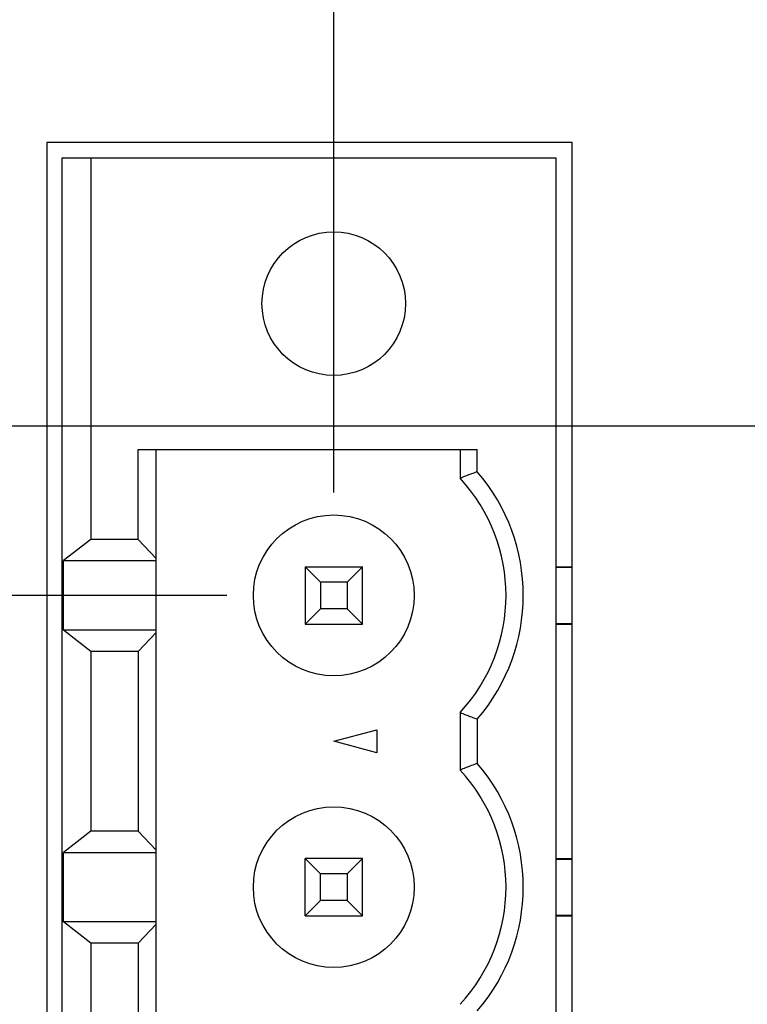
# Model space of a CAD drawing. Header units: inches. Extents: x 0 to 34, y 0 to 22.
# Tile 62 of 109: x 17.3 to 17.8, y 17.1 to 17.8. Entities that reach past the tile are written whole.
import ezdxf

# ---------------------------------------------------------------- set-up
doc = ezdxf.new("R2010")
doc.units = ezdxf.units.IN
doc.header["$LTSCALE"] = 1.87
doc.header["$MEASUREMENT"] = 0
doc.layers.get('0').update_dxf_attribs({"linetype": 'CONTINUOUS'})
doc.layers.add('DIMENSIONS', color=7, linetype='CONTINUOUS')
doc.styles.get("Standard").update_dxf_attribs({"font": 'txt', "width": 0.8})
doc.dimstyles.new('DIMSTYLE_1', dxfattribs={"dimtxt": 0.125, "dimasz": 0.18, "dimexe": 0.18, "dimexo": 0.0625, "dimgap": 0.09, "dimtad": 0, "dimtih": 1, "dimtoh": 1, "dimdec": 3, "dimzin": 4, "dimdsep": 46, "dimtxsty": 'STANDARD', "dimblk": '_FILLED', "dimblk1": '_FILLED', "dimblk2": '_FILLED', "dimcen": 0.09, "dimadec": 0, "dimazin": 0, "dimtp": 0.01, "dimtm": 0.01, "dimtfac": 1, "dimtdec": 3, "dimtofl": 0, "dimtmove": 0, "dimatfit": 3, "dimldrblk": '_FILLED', "dimfxl": 1, "dimtolj": 1, "dimtzin": 4, "dimarcsym": 0})

# ---------------------------------------------------------------- blocks, each defined once
blk = doc.blocks.new('_FILLED')
at = {"color": 0, "linetype": 'BYBLOCK'}
blk.add_solid([(0, 0), (-1, 0.1736), (-1, -0.1736)], dxfattribs=at)
blk = doc.blocks.new('*D10')
at = {"layer": 'DIMENSIONS', "color": 2, "linetype": 'CONTINUOUS'}
for p, q in [((15.33676, 18.30004), (15.33676, 19.12353)), ((17.5364, 17.45843), (17.5364, 19.12353)), ((15.33676, 18.99853), (14.97676, 18.99853)), ((17.5364, 18.99853), (17.8964, 18.99853))]:
    blk.add_line(p, q, dxfattribs=at)
at = {"layer": 'DIMENSIONS', "color": 2, "linetype": 'CONTINUOUS', "xscale": 0.18, "yscale": 0.18, "zscale": 0.18}
blk.add_blockref('_FILLED', (15.33676, 18.99853), dxfattribs=at)
at = {"layer": 'DIMENSIONS', "color": 2, "linetype": 'CONTINUOUS', "xscale": 0.18, "yscale": 0.18, "zscale": 0.18, "rotation": 180}
blk.add_blockref('_FILLED', (17.5364, 18.99853), dxfattribs=at)
at = {"layer": 'DIMENSIONS', "color": 2, "linetype": 'CONTINUOUS', "width": 0.8}
for s, p in [('[', (16.35629, 18.93603)), (']', (16.95629, 18.93603)), ('2.200', (15.73129, 18.93603)), ('55.87', (16.45629, 18.93603))]:
    blk.add_text(s, height=0.125, dxfattribs=at).set_placement(p)
blk = doc.blocks.new('*D11')
at = {"layer": 'DIMENSIONS', "color": 2, "linetype": 'CONTINUOUS'}
for p, q in [((15.33676, 18.29492), (15.33676, 19.87353)), ((18.13876, 17.60522), (18.13876, 19.87353)), ((15.33676, 19.74853), (16.01516, 19.74853)), ((18.13876, 19.74853), (17.46516, 19.74853))]:
    blk.add_line(p, q, dxfattribs=at)
at = {"layer": 'DIMENSIONS', "color": 2, "linetype": 'CONTINUOUS', "xscale": 0.18, "yscale": 0.18, "zscale": 0.18, "rotation": 180}
blk.add_blockref('_FILLED', (15.33676, 19.74853), dxfattribs=at)
at = {"layer": 'DIMENSIONS', "color": 2, "linetype": 'CONTINUOUS', "xscale": 0.18, "yscale": 0.18, "zscale": 0.18}
blk.add_blockref('_FILLED', (18.13876, 19.74853), dxfattribs=at)
at = {"layer": 'DIMENSIONS', "color": 2, "linetype": 'CONTINUOUS', "width": 0.8}
for s, p in [('[', (16.70266, 19.68603)), (']', (17.30266, 19.68603)), ('2.802', (16.07766, 19.68603)), ('71.17', (16.80266, 19.68603))]:
    blk.add_text(s, height=0.125, dxfattribs=at).set_placement(p)
blk = doc.blocks.new('*D13')
at = {"layer": 'DIMENSIONS', "color": 2, "linetype": 'CONTINUOUS'}
for p, q in [((15.28547, 18.24683), (13.64976, 18.24683)), ((13.77476, 18.24683), (13.77476, 17.81739)), ((13.77476, 17.38796), (13.77476, 17.81739)), ((13.77476, 17.81739), (13.77476, 16.96181)), ((17.4631, 17.38796), (13.64976, 17.38796)), ((13.77476, 16.96181), (13.29281, 16.96181))]:
    blk.add_line(p, q, dxfattribs=at)
at = {"layer": 'DIMENSIONS', "color": 2, "linetype": 'CONTINUOUS', "xscale": 0.18, "yscale": 0.18, "zscale": 0.18}
for p, rotation in [((13.77476, 18.24683), 90), ((13.77476, 17.38796), 270)]:
    blk.add_blockref('_FILLED', p, dxfattribs=dict(at, rotation=rotation))
at = {"layer": 'DIMENSIONS', "color": 2, "linetype": 'CONTINUOUS', "width": 0.8}
for s, p in [('[', (12.53031, 16.89931)), (']', (13.13031, 16.89931)), ('.859', (12.00531, 16.89931)), ('21.82', (12.63031, 16.89931))]:
    blk.add_text(s, height=0.125, dxfattribs=at).set_placement(p)
blk = doc.blocks.new('*D14')
at = {"layer": 'DIMENSIONS', "color": 2, "linetype": 'CONTINUOUS'}
for p, q in [((14.52476, 18.66057), (14.13212, 18.66057)), ((14.52476, 17.87539), (14.52476, 18.66057)), ((15.28803, 18.24683), (14.39976, 18.24683)), ((14.52476, 18.24683), (14.52476, 17.87539)), ((14.52476, 17.50396), (14.52476, 17.87539)), ((18.02251, 17.50396), (14.39976, 17.50396))]:
    blk.add_line(p, q, dxfattribs=at)
at = {"layer": 'DIMENSIONS', "color": 2, "linetype": 'CONTINUOUS', "xscale": 0.18, "yscale": 0.18, "zscale": 0.18}
for p, rotation in [((14.52476, 18.24683), 90), ((14.52476, 17.50396), 270)]:
    blk.add_blockref('_FILLED', p, dxfattribs=dict(at, rotation=rotation))
at = {"layer": 'DIMENSIONS', "color": 2, "linetype": 'CONTINUOUS', "width": 0.8}
for s, p in [('[', (13.36962, 18.59807)), (']', (13.96962, 18.59807)), ('.743', (12.84462, 18.59807)), ('18.87', (13.46962, 18.59807))]:
    blk.add_text(s, height=0.125, dxfattribs=at).set_placement(p)

msp = doc.modelspace()

# ---------------------------------------------------------------- linework, layer by layer
at = {"color": 7, "linetype": 'CONTINUOUS'}
for p, q in [((17.33976, 17.69846), (17.33976, 16.47846)), ((17.69976, 17.69846), (17.33976, 17.69846)), ((17.69976, 16.47846), (17.69976, 17.69846)), ((17.35018, 16.48796), (17.35018, 17.68796)), ((17.35018, 17.68796), (17.68876, 17.68796)), ((17.36987, 17.68796), (17.36987, 17.42635)), ((17.68876, 17.68796), (17.68876, 16.48796)), ((17.40235, 17.42635), (17.40235, 17.48796)), ((17.40235, 17.48796), (17.63483, 17.48796)), ((17.41462, 16.68796), (17.41462, 17.48796)), ((17.62302, 17.48796), (17.62302, 17.46826)), ((17.63483, 17.47277), (17.63483, 17.48796)), ((17.36987, 17.42635), (17.35124, 17.41178)), ((17.40235, 17.42635), (17.36987, 17.42635)), ((17.41462, 17.41332), (17.40235, 17.42635)), ((17.35124, 17.36414), (17.35124, 17.41178)), ((17.35124, 17.41178), (17.41462, 17.41178)), ((17.51672, 17.40765), (17.51672, 17.36828)), ((17.52727, 17.3971), (17.51672, 17.40765)), ((17.51672, 17.40765), (17.55609, 17.40765)), ((17.54554, 17.3971), (17.55609, 17.40765)), ((17.55609, 17.36828), (17.55609, 17.40765)), ((17.68876, 17.40765), (17.69976, 17.40765)), ((17.68876, 17.40725), (17.69976, 17.40725)), ((17.52727, 17.3971), (17.52727, 17.37883)), ((17.54554, 17.3971), (17.52727, 17.3971)), ((17.54554, 17.3971), (17.54554, 17.37883)), ((17.52727, 17.37883), (17.51672, 17.36828)), ((17.54554, 17.37883), (17.52727, 17.37883)), ((17.55609, 17.36828), (17.54554, 17.37883)), ((17.51672, 17.36828), (17.55609, 17.36828)), ((17.68876, 17.36867), (17.69976, 17.36867)), ((17.68876, 17.36828), (17.69976, 17.36828)), ((17.36987, 17.34958), (17.35124, 17.36414)), ((17.41462, 17.36414), (17.35124, 17.36414)), ((17.40235, 17.34958), (17.41462, 17.36261)), ((17.36987, 17.34958), (17.36987, 17.22635)), ((17.40235, 17.34958), (17.36987, 17.34958)), ((17.40235, 17.34958), (17.40235, 17.22635)), ((17.62302, 17.30766), (17.62302, 17.26826)), ((17.63483, 17.30316), (17.63483, 17.27277)), ((17.5364, 17.28796), (17.56593, 17.29587)), ((17.56593, 17.29587), (17.56593, 17.28005)), ((17.56593, 17.28005), (17.5364, 17.28796)), ((17.36987, 17.22635), (17.35124, 17.21178)), ((17.40235, 17.22635), (17.36987, 17.22635)), ((17.41462, 17.21332), (17.40235, 17.22635)), ((17.35124, 17.16414), (17.35124, 17.21178)), ((17.35124, 17.21178), (17.41462, 17.21178)), ((17.51672, 17.16828), (17.51672, 17.20765)), ((17.51672, 17.20765), (17.52727, 17.1971)), ((17.55609, 17.20765), (17.51672, 17.20765)), ((17.55609, 17.20765), (17.54554, 17.1971)), ((17.55609, 17.16828), (17.55609, 17.20765)), ((17.68876, 17.20765), (17.69976, 17.20765)), ((17.68876, 17.20725), (17.69976, 17.20725)), ((17.52727, 17.17883), (17.52727, 17.1971)), ((17.54554, 17.1971), (17.52727, 17.1971)), ((17.54554, 17.1971), (17.54554, 17.17883)), ((17.52727, 17.17883), (17.51672, 17.16828)), ((17.54554, 17.17883), (17.52727, 17.17883)), ((17.55609, 17.16828), (17.54554, 17.17883)), ((17.36987, 17.14958), (17.35124, 17.16414)), ((17.41462, 17.16414), (17.35124, 17.16414)), ((17.51672, 17.16828), (17.55609, 17.16828)), ((17.68876, 17.16867), (17.69976, 17.16867)), ((17.68876, 17.16828), (17.69976, 17.16828)), ((17.40235, 17.14958), (17.41462, 17.16261)), ((17.36987, 17.14958), (17.36987, 17.02635)), ((17.40235, 17.14958), (17.36987, 17.14958)), ((17.40235, 17.14958), (17.40235, 17.02635))]:
    msp.add_line(p, q, dxfattribs=at)
for centre, radius in [((17.5364, 17.58796), 0.04921), ((17.5364, 17.38796), 0.05512), ((17.5364, 17.18796), 0.05512)]:
    msp.add_circle(centre, radius, dxfattribs=at)
for centre, radius, start, end in [((17.5364, 17.38796), 0.11811, 317.16657, 42.83343), ((17.5364, 17.38796), 0.12992, 319.25095, 40.74905), ((17.5364, 17.18796), 0.12992, 319.25095, 40.74905), ((17.5364, 17.18796), 0.11811, 317.16657, 42.83343)]:
    msp.add_arc(centre, radius, start, end, dxfattribs=at)
for points, knots in [([(17.63483, 17.47277), (17.63348, 17.47226), (17.63081, 17.47127), (17.62687, 17.46976), (17.62429, 17.46876), (17.62302, 17.46826)], [0, 0, 0, 0, 0.342216, 0.675512, 1, 1, 1, 1]), ([(17.62302, 17.30766), (17.62429, 17.30716), (17.62687, 17.30616), (17.63081, 17.30466), (17.63347, 17.30366), (17.63483, 17.30316)], [0, 0, 0, 0, 0.324269, 0.657562, 1, 1, 1, 1]), ([(17.63483, 17.27277), (17.63348, 17.27226), (17.63081, 17.27127), (17.62687, 17.26976), (17.62429, 17.26876), (17.62302, 17.26826)], [0, 0, 0, 0, 0.342216, 0.675512, 1, 1, 1, 1])]:
    msp.add_open_spline(points, degree=3, knots=knots, dxfattribs=at)

# ---------------------------------------------------------------- dimensions: what is measured, and where the dimension line sits
at = {"layer": 'DIMENSIONS', "color": 2, "linetype": 'CONTINUOUS'}
for base, p1, p2, picture, middle in [((18.13876, 19.74853), (15.33676, 18.29492), (18.13876, 17.60522), '*D11', (16.74016, 19.74853)), ((17.5364, 18.99853), (15.33676, 18.30004), (17.5364, 17.45843), '*D10', (16.39379, 18.99853))]:
    dim = msp.add_linear_dim(base=base, p1=p1, p2=p2, dimstyle='DIMSTYLE_1', dxfattribs=at)
    dim.commit()
    dim.dimension.update_dxf_attribs({"geometry": picture, "text_midpoint": middle, "dimtype": 160})
for base, p1, p2, picture, middle in [((14.52476, 17.50396), (15.28803, 18.24683), (18.02251, 17.50396), '*D14', (13.45712, 18.66057)), ((13.77476, 17.38796), (15.28547, 18.24683), (17.4631, 17.38796), '*D13', (12.61781, 16.96181))]:
    dim = msp.add_linear_dim(base=base, p1=p1, p2=p2, angle=270, dimstyle='DIMSTYLE_1', dxfattribs=at)
    dim.commit()
    dim.dimension.update_dxf_attribs({"geometry": picture, "text_midpoint": middle, "dimtype": 160})

doc.saveas('drawing.dxf')
